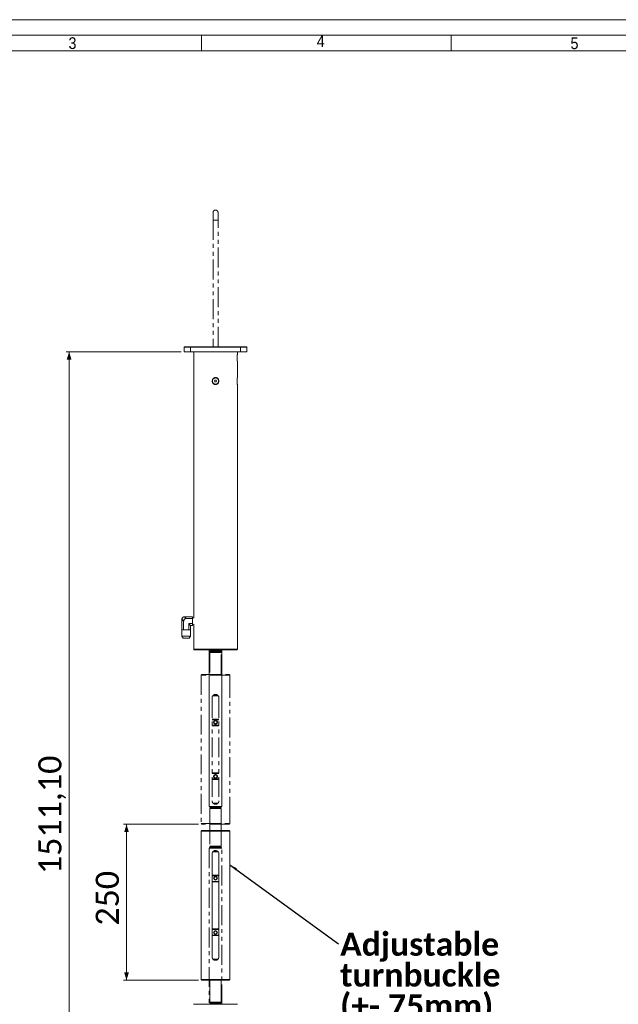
# Model space of a CAD drawing. Header units: millimetres. Extents: x 50 to 4179, y 50 to 2920.
# Tile 4 of 9: x 1009 to 1968, y 1342 to 2920. Entities that reach past the tile are written whole.
import ezdxf

# ---------------------------------------------------------------- set-up
doc = ezdxf.new("R2010")
doc.units = ezdxf.units.MM
doc.header["$LTSCALE"] = 5
doc.linetypes.add('SLD-Combinazione-di-due-tratteggi', pattern=[12.7, 6.35, -1.27, 1.27, -1.27, 1.27, -1.27])
doc.linetypes.add('SLD-Solido', pattern=[0])
doc.styles.add('SLDTEXTSTYLE0', font='GOTHIC.TTF', dxfattribs={"width": 0.913})
doc.styles.add('SLDTEXTSTYLE1', font='CALIBRIB.TTF')
doc.styles.add('SLDTEXTSTYLE4', font='CALIBRI.TTF')
doc.styles.get("Standard").update_dxf_attribs({"font": 'CALIBRIB.TTF'})
doc.dimstyles.new('SLDDIMSTYLE0', dxfattribs={"dimtxt": 37.041667, "dimasz": 12.5, "dimexe": 0, "dimexo": 0.0625, "dimgap": 9.260417, "dimtad": 1, "dimrnd": 1e-09, "dimzin": 12, "dimdsep": 46, "dimtxsty": 'SLDTEXTSTYLE1', "dimsah": 1, "dimcen": 0.09, "dimadec": 0, "dimazin": 3, "dimtfac": 1, "dimtofl": 0, "dimtmove": 0, "dimatfit": 3, "dimfxl": 0, "dimfrac": 2, "dimtolj": 1, "dimtzin": 12, "dimarcsym": 0})
doc.dimstyles.new('SLDDIMSTYLE1', dxfattribs={"dimtxt": 0.18, "dimasz": 12.5, "dimexe": 0, "dimexo": 0.0625, "dimgap": 0, "dimtad": 0, "dimtih": 1, "dimtoh": 1, "dimdec": 0, "dimrnd": 1e-09, "dimzin": 0, "dimdsep": 46, "dimtxsty": 'Standard', "dimsah": 1, "dimcen": 0.09, "dimadec": 0, "dimazin": 0, "dimtfac": 12.5, "dimtdec": 0, "dimtofl": 0, "dimtmove": 0, "dimatfit": 3, "dimfxl": 0, "dimfrac": 2, "dimtolj": 1, "dimtzin": 0, "dimarcsym": 0})
doc.dimstyles.new('SLDDIMSTYLE2', dxfattribs={"dimtxt": 37.041667, "dimasz": 12.5, "dimexe": 0, "dimexo": 0.0625, "dimgap": 9.260417, "dimtad": 1, "dimrnd": 1e-09, "dimzin": 12, "dimdsep": 46, "dimtxsty": 'SLDTEXTSTYLE1', "dimsah": 1, "dimcen": 0.09, "dimadec": 0, "dimazin": 3, "dimtfac": 1, "dimtdec": 0, "dimtofl": 0, "dimtmove": 0, "dimatfit": 3, "dimfxl": 0, "dimfrac": 2, "dimtolj": 1, "dimtzin": 12, "dimarcsym": 0})

# ---------------------------------------------------------------- blocks, each defined once
blk = doc.blocks.new('_D_1')
at = {"color": 7, "linetype": 'SLD-Solido', "lineweight": 0}
for p, q in [((1267.6, 2388), (1083.1, 2388)), ((1088.1, 876.9), (1088.1, 2388)), ((1317.6, 876.9), (1083.1, 876.9))]:
    blk.add_line(p, q, dxfattribs=at)
for points in [[(1088.1, 2388), (1084.3, 2375.5), (1091.8, 2375.5)], [(1088.1, 876.9), (1091.8, 889.4), (1084.3, 889.4)]]:
    blk.add_solid(points, dxfattribs=at)
at = {"color": 7, "linetype": 'SLD-Solido', "lineweight": 0, "insert": (1038.7, 1551), "char_height": 37.04, "attachment_point": 1, "rotation": 90, "style": 'SLDTEXTSTYLE4'}
blk.add_mtext('1511,10', dxfattribs=at)
blk = doc.blocks.new('_D_3')
at = {"color": 7, "linetype": 'SLD-Solido', "lineweight": 0}
for p, q in [((1295.6, 1630.9), (1175, 1630.9)), ((1180, 1380.9), (1180, 1630.9)), ((1295.6, 1380.9), (1175, 1380.9))]:
    blk.add_line(p, q, dxfattribs=at)
for points in [[(1180, 1630.9), (1176.3, 1618.4), (1183.8, 1618.4)], [(1180, 1380.9), (1183.8, 1393.4), (1176.3, 1393.4)]]:
    blk.add_solid(points, dxfattribs=at)
at = {"color": 7, "linetype": 'SLD-Solido', "lineweight": 0, "insert": (1130.7, 1468.4), "char_height": 37.04, "attachment_point": 1, "rotation": 90, "style": 'SLDTEXTSTYLE4'}
blk.add_mtext('250', dxfattribs=at)
blk = doc.blocks.new('SW_NOTE_11')
at = {"color": 0, "linetype": 'Continuous', "lineweight": 0, "char_height": 37.04, "attachment_point": 1, "style": 'SLDTEXTSTYLE1'}
for s, insert in [('Adjustable', (2.6, 18.2)), ('turnbuckle', (2.6, -31.2)), ('(+- 75mm)', (2.6, -80.6))]:
    blk.add_mtext(s, dxfattribs=dict(at, insert=insert))

msp = doc.modelspace()

# ---------------------------------------------------------------- linework, layer by layer
at = {"color": 7, "linetype": 'SLD-Solido', "lineweight": 0}
for p, q in [((4155, 2920), (50, 2920)), ((4130, 2895), (75, 2895)), ((1300, 2870), (1300, 2895)), ((1700, 2870), (1700, 2895))]:
    msp.add_line(p, q, dxfattribs=at)
at = {"color": 7, "linetype": 'SLD-Solido', "lineweight": 15}
for p, q in [((4105, 2870), (100, 2870)), ((1272.598, 2388.023), (1272.598, 2395.523)), ((1282.598, 2395.523), (1272.598, 2395.523)), ((1272.598, 2388.023), (1282.598, 2388.023)), ((1273.098, 2396.023), (1282.598, 2396.023)), ((1282.598, 2396.023), (1282.598, 2395.523)), ((1282.598, 2396.023), (1362.598, 2396.023)), ((1282.598, 2388.023), (1282.598, 2395.523)), ((1362.598, 2395.523), (1282.598, 2395.523)), ((1282.598, 2388.023), (1362.598, 2388.023)), ((1287.598, 2388.023), (1287.598, 2383.591)), ((1357.598, 2383.575), (1357.598, 2388.023)), ((1362.598, 2396.023), (1362.598, 2395.523)), ((1362.598, 2396.023), (1372.098, 2396.023)), ((1362.598, 2388.023), (1362.598, 2395.523)), ((1372.598, 2395.523), (1362.598, 2395.523)), ((1362.598, 2388.023), (1372.598, 2388.023)), ((1372.598, 2388.023), (1372.598, 2395.523)), ((1287.598, 2372.495), (1287.598, 2346.591)), ((1287.898, 2380.631), (1287.898, 2375.348)), ((1357.298, 2378.023), (1357.298, 2380.647)), ((1357.298, 2375.331), (1357.298, 2378.023)), ((1357.598, 2346.575), (1357.598, 2372.455)), ((1287.598, 2335.495), (1287.598, 1961.567)), ((1287.898, 2343.631), (1287.898, 2338.348)), ((1321.732, 2342.523), (1320.866, 2341.023)), ((1320.866, 2341.023), (1321.732, 2339.523)), ((1323.464, 2342.523), (1321.732, 2342.523)), ((1321.732, 2339.523), (1323.464, 2339.523)), ((1324.33, 2341.023), (1323.464, 2342.523)), ((1323.464, 2339.523), (1324.33, 2341.023)), ((1357.298, 2341.023), (1357.298, 2343.647)), ((1357.298, 2338.331), (1357.298, 2341.023)), ((1357.598, 1911.423), (1357.598, 2335.455)), ((1268.598, 1958.756), (1268.598, 1942.673)), ((1271.557, 1956.423), (1268.635, 1959.344)), ((1271.557, 1956.423), (1271.557, 1942.673)), ((1272.677, 1963.386), (1275.598, 1960.464)), ((1273.265, 1963.423), (1285.598, 1963.423)), ((1275.598, 1960.464), (1285.598, 1960.464)), ((1285.598, 1963.423), (1285.598, 1960.464)), ((1287.598, 1961.567), (1285.598, 1961.637)), ((1285.598, 1952.381), (1285.598, 1960.464)), ((1268.455, 1942.673), (1268.455, 1932.241)), ((1268.455, 1942.673), (1268.598, 1942.673)), ((1268.823, 1942.673), (1268.598, 1942.673)), ((1268.823, 1942.673), (1270.249, 1942.673)), ((1271.557, 1942.673), (1270.249, 1942.673)), ((1271.557, 1942.673), (1274.172, 1942.673)), ((1274.172, 1942.673), (1277.024, 1942.673)), ((1277.024, 1942.673), (1279.64, 1942.673)), ((1279.64, 1952.381), (1285.598, 1952.381)), ((1279.64, 1952.381), (1279.64, 1942.673)), ((1282.598, 1949.423), (1279.64, 1952.381)), ((1280.947, 1942.673), (1279.64, 1942.673)), ((1280.947, 1942.673), (1282.373, 1942.673)), ((1282.598, 1942.673), (1282.373, 1942.673)), ((1282.598, 1949.423), (1282.598, 1942.673)), ((1282.598, 1949.423), (1285.598, 1949.423)), ((1282.598, 1942.673), (1282.742, 1942.673)), ((1282.742, 1932.241), (1282.742, 1942.673)), ((1285.598, 1952.381), (1285.598, 1949.423)), ((1285.598, 1951.209), (1287.598, 1951.278)), ((1287.598, 1951.278), (1287.598, 1911.423)), ((1268.455, 1932.241), (1270.955, 1928.923)), ((1268.455, 1932.241), (1282.742, 1932.241)), ((1280.242, 1928.923), (1270.955, 1928.923)), ((1280.242, 1928.923), (1282.742, 1932.241)), ((1356.598, 1910.423), (1288.598, 1910.423)), ((1312.598, 1910.423), (1312.598, 1659.423)), ((1332.598, 1659.423), (1332.598, 1910.423)), ((1312.598, 1659.423), (1312.866, 1658.423)), ((1312.598, 1659.423), (1332.598, 1659.423)), ((1332.33, 1658.423), (1312.866, 1658.423)), ((1314.598, 1656.923), (1313.598, 1655.923)), ((1314.598, 1658.423), (1314.598, 1656.923)), ((1314.598, 1656.923), (1330.598, 1656.923)), ((1330.598, 1656.923), (1330.598, 1658.423)), ((1331.598, 1655.923), (1330.598, 1656.923)), ((1332.33, 1658.423), (1332.598, 1659.423)), ((1313.598, 1655.923), (1313.598, 1620.923)), ((1313.598, 1655.923), (1331.598, 1655.923)), ((1331.598, 1620.923), (1331.598, 1655.923)), ((1300.598, 1620.923), (1299.598, 1619.923)), ((1299.598, 1619.923), (1299.598, 1381.923)), ((1345.598, 1619.923), (1299.598, 1619.923)), ((1300.598, 1620.923), (1344.598, 1620.923)), ((1345.598, 1619.923), (1344.598, 1620.923)), ((1345.598, 1613.016), (1345.598, 1619.923)), ((1345.598, 1393.016), (1345.598, 1608.823)), ((1317.098, 1583.423), (1317.098, 1418.423)), ((1326.841, 1586.923), (1318.356, 1586.923)), ((1325.733, 1587.923), (1319.537, 1587.923)), ((1328.098, 1583.423), (1328.098, 1418.423)), ((1317.098, 1549.423), (1328.098, 1549.423)), ((1328.098, 1548.423), (1317.098, 1548.423)), ((1317.098, 1539.423), (1328.098, 1539.423)), ((1328.098, 1538.423), (1317.098, 1538.423)), ((1317.098, 1463.423), (1328.098, 1463.423)), ((1328.098, 1462.423), (1317.098, 1462.423)), ((1317.098, 1453.423), (1328.098, 1453.423)), ((1328.098, 1452.423), (1317.098, 1452.423)), ((1322.598, 1414.923), (1318.356, 1414.923)), ((1322.598, 1413.923), (1319.542, 1413.923)), ((1326.841, 1414.923), (1322.598, 1414.923)), ((1325.75, 1413.923), (1322.598, 1413.923)), ((1345.598, 1381.923), (1345.598, 1388.823)), ((1299.598, 1381.923), (1300.598, 1380.923)), ((1299.598, 1381.923), (1345.598, 1381.923)), ((1344.598, 1380.923), (1300.598, 1380.923)), ((1313.598, 1380.923), (1313.598, 1345.923)), ((1331.598, 1345.923), (1331.598, 1380.923)), ((1344.598, 1380.923), (1345.598, 1381.923)), ((1287.334, 1342.423), (1322.598, 1342.423)), ((1312.866, 1343.423), (1312.598, 1342.423)), ((1312.866, 1343.423), (1332.33, 1343.423)), ((1313.598, 1345.923), (1314.598, 1344.923)), ((1331.598, 1345.923), (1313.598, 1345.923)), ((1314.598, 1344.923), (1314.598, 1343.423)), ((1330.598, 1344.923), (1314.598, 1344.923)), ((1322.598, 1342.423), (1357.862, 1342.423)), ((1330.598, 1344.923), (1331.598, 1345.923)), ((1330.598, 1343.423), (1330.598, 1344.923)), ((1332.598, 1342.423), (1332.33, 1343.423))]:
    msp.add_line(p, q, dxfattribs=at)
at = {"color": 7, "linetype": 'SLD-Combinazione-di-due-tratteggi', "lineweight": 0}
for p, q in [((1318.598, 2611.023), (1318.598, 2599.023)), ((1326.598, 2599.023), (1326.598, 2611.023)), ((1318.598, 2599.023), (1318.598, 2396.023)), ((1326.598, 2396.023), (1326.598, 2599.023)), ((1272.598, 2388.023), (1272.598, 2395.523)), ((1282.598, 2395.523), (1272.598, 2395.523)), ((1272.598, 2388.023), (1282.598, 2388.023)), ((1273.098, 2396.023), (1282.598, 2396.023)), ((1282.598, 2396.023), (1282.598, 2395.523)), ((1282.598, 2396.023), (1362.598, 2396.023)), ((1282.598, 2388.023), (1282.598, 2395.523)), ((1362.598, 2395.523), (1282.598, 2395.523)), ((1282.598, 2388.023), (1362.598, 2388.023)), ((1287.598, 2388.023), (1287.598, 2383.591)), ((1357.598, 2383.575), (1357.598, 2388.023)), ((1362.598, 2396.023), (1362.598, 2395.523)), ((1362.598, 2396.023), (1372.098, 2396.023)), ((1362.598, 2388.023), (1362.598, 2395.523)), ((1372.598, 2395.523), (1362.598, 2395.523)), ((1362.598, 2388.023), (1372.598, 2388.023)), ((1372.598, 2388.023), (1372.598, 2395.523)), ((1287.598, 2372.495), (1287.598, 2346.591)), ((1287.898, 2380.631), (1287.898, 2375.348)), ((1357.298, 2378.023), (1357.298, 2380.647)), ((1357.298, 2375.331), (1357.298, 2378.023)), ((1357.598, 2346.575), (1357.598, 2372.455)), ((1287.598, 2335.495), (1287.598, 1961.567)), ((1287.898, 2343.631), (1287.898, 2338.348)), ((1321.732, 2342.523), (1320.866, 2341.023)), ((1320.866, 2341.023), (1321.732, 2339.523)), ((1323.464, 2342.523), (1321.732, 2342.523)), ((1321.732, 2339.523), (1323.464, 2339.523)), ((1324.33, 2341.023), (1323.464, 2342.523)), ((1323.464, 2339.523), (1324.33, 2341.023)), ((1357.298, 2341.023), (1357.298, 2343.647)), ((1357.298, 2338.331), (1357.298, 2341.023)), ((1357.598, 1911.423), (1357.598, 2335.455)), ((1268.598, 1958.756), (1268.598, 1942.673)), ((1271.557, 1956.423), (1268.635, 1959.344)), ((1271.557, 1956.423), (1271.557, 1942.673)), ((1272.677, 1963.386), (1275.598, 1960.464)), ((1273.265, 1963.423), (1285.598, 1963.423)), ((1275.598, 1960.464), (1285.598, 1960.464)), ((1285.598, 1963.423), (1285.598, 1960.464)), ((1287.598, 1961.567), (1285.598, 1961.637)), ((1285.598, 1952.381), (1285.598, 1960.464)), ((1268.455, 1942.673), (1268.455, 1932.241)), ((1268.455, 1942.673), (1268.598, 1942.673)), ((1268.823, 1942.673), (1268.598, 1942.673)), ((1268.823, 1942.673), (1270.249, 1942.673)), ((1271.557, 1942.673), (1270.249, 1942.673)), ((1271.557, 1942.673), (1274.172, 1942.673)), ((1274.172, 1942.673), (1277.024, 1942.673)), ((1277.024, 1942.673), (1279.64, 1942.673)), ((1279.64, 1952.381), (1285.598, 1952.381)), ((1279.64, 1952.381), (1279.64, 1942.673)), ((1282.598, 1949.423), (1279.64, 1952.381)), ((1280.947, 1942.673), (1279.64, 1942.673)), ((1280.947, 1942.673), (1282.373, 1942.673)), ((1282.598, 1942.673), (1282.373, 1942.673)), ((1282.598, 1949.423), (1282.598, 1942.673)), ((1282.598, 1949.423), (1285.598, 1949.423)), ((1282.598, 1942.673), (1282.742, 1942.673)), ((1282.742, 1932.241), (1282.742, 1942.673)), ((1285.598, 1952.381), (1285.598, 1949.423)), ((1285.598, 1951.209), (1287.598, 1951.278)), ((1287.598, 1951.278), (1287.598, 1911.423)), ((1268.455, 1932.241), (1270.955, 1928.923)), ((1268.455, 1932.241), (1282.742, 1932.241)), ((1280.242, 1928.923), (1270.955, 1928.923)), ((1280.242, 1928.923), (1282.742, 1932.241)), ((1356.598, 1910.423), (1288.598, 1910.423)), ((1312.598, 1910.423), (1312.598, 1909.423)), ((1312.598, 1909.423), (1312.866, 1908.423)), ((1312.598, 1909.423), (1332.598, 1909.423)), ((1332.33, 1908.423), (1332.598, 1909.423)), ((1332.598, 1909.423), (1332.598, 1910.423)), ((1332.33, 1908.423), (1312.866, 1908.423)), ((1314.598, 1906.923), (1313.598, 1905.923)), ((1313.598, 1905.923), (1313.598, 1870.923)), ((1313.598, 1905.923), (1331.598, 1905.923)), ((1314.598, 1908.423), (1314.598, 1906.923)), ((1314.598, 1906.923), (1330.598, 1906.923)), ((1330.598, 1906.923), (1330.598, 1908.423)), ((1331.598, 1905.923), (1330.598, 1906.923)), ((1331.598, 1870.923), (1331.598, 1905.923)), ((1300.598, 1870.923), (1299.598, 1869.923)), ((1299.598, 1869.923), (1299.598, 1631.923)), ((1345.598, 1869.923), (1299.598, 1869.923)), ((1300.598, 1870.923), (1344.598, 1870.923)), ((1345.598, 1869.923), (1344.598, 1870.923)), ((1345.598, 1863.016), (1345.598, 1869.923)), ((1345.598, 1643.016), (1345.598, 1858.823)), ((1317.098, 1833.423), (1317.098, 1668.423)), ((1326.841, 1836.923), (1318.356, 1836.923)), ((1325.733, 1837.923), (1319.537, 1837.923)), ((1328.098, 1833.423), (1328.098, 1668.423)), ((1317.098, 1799.423), (1328.098, 1799.423)), ((1328.098, 1798.423), (1317.098, 1798.423)), ((1317.098, 1789.423), (1328.098, 1789.423)), ((1328.098, 1788.423), (1317.098, 1788.423)), ((1317.098, 1713.423), (1328.098, 1713.423)), ((1328.098, 1712.423), (1317.098, 1712.423)), ((1317.098, 1703.423), (1328.098, 1703.423)), ((1328.098, 1702.423), (1317.098, 1702.423)), ((1322.598, 1664.923), (1318.356, 1664.923)), ((1322.598, 1663.923), (1319.542, 1663.923)), ((1326.841, 1664.923), (1322.598, 1664.923)), ((1325.75, 1663.923), (1322.598, 1663.923)), ((1299.598, 1631.923), (1300.598, 1630.923)), ((1299.598, 1631.923), (1345.598, 1631.923)), ((1344.598, 1630.923), (1300.598, 1630.923)), ((1313.598, 1630.923), (1313.598, 1595.923)), ((1331.598, 1595.923), (1331.598, 1630.923)), ((1344.598, 1630.923), (1345.598, 1631.923)), ((1345.598, 1631.923), (1345.598, 1638.823)), ((1312.866, 1593.423), (1312.598, 1592.423)), ((1312.866, 1593.423), (1332.33, 1593.423)), ((1313.598, 1595.923), (1314.598, 1594.923)), ((1331.598, 1595.923), (1313.598, 1595.923)), ((1314.598, 1594.923), (1314.598, 1593.423)), ((1330.598, 1594.923), (1314.598, 1594.923)), ((1330.598, 1594.923), (1331.598, 1595.923)), ((1330.598, 1593.423), (1330.598, 1594.923)), ((1332.598, 1592.423), (1332.33, 1593.423)), ((1312.598, 1592.423), (1312.598, 1342.423)), ((1332.598, 1592.423), (1312.598, 1592.423)), ((1332.598, 1342.423), (1332.598, 1592.423)), ((1287.334, 1342.423), (1322.598, 1342.423)), ((1322.598, 1342.423), (1357.862, 1342.423))]:
    msp.add_line(p, q, dxfattribs=at)
at = {"color": 8, "linetype": 'SLD-Combinazione-di-due-tratteggi', "lineweight": 0}
for p, q in [((1318.598, 2599.023), (1326.598, 2599.023)), ((1287.598, 1911.423), (1357.598, 1911.423))]:
    msp.add_line(p, q, dxfattribs=at)
at = {"color": 8, "linetype": 'SLD-Solido', "lineweight": 15}
msp.add_line((1287.598, 1911.423), (1357.598, 1911.423), dxfattribs=at)
at = {"color": 7, "linetype": 'SLD-Solido', "lineweight": 15}
for centre, radius in [((1322.598, 2341.023), 5), ((1322.598, 1544.423), 3), ((1322.598, 1544.423), 2.4), ((1322.598, 1457.423), 3), ((1322.598, 1457.423), 2.4)]:
    msp.add_circle(centre, radius, dxfattribs=at)
at = {"color": 7, "linetype": 'SLD-Combinazione-di-due-tratteggi', "lineweight": 0}
for centre, radius in [((1322.598, 2341.023), 5), ((1322.598, 1794.423), 3), ((1322.598, 1794.423), 2.4), ((1322.598, 1707.423), 3), ((1322.598, 1707.423), 2.4)]:
    msp.add_circle(centre, radius, dxfattribs=at)
for centre, radius, start, end in [((1322.598, 2611.023), 4, 0, 180), ((1273.098, 2395.523), 0.5, 90, 180), ((1372.098, 2395.523), 0.5, 0, 90), ((1273.265, 1958.756), 4.667, 172.761244, 180), ((1273.265, 1958.756), 4.667, 97.238756, 172.761244), ((1273.265, 1958.756), 4.667, 90, 97.238756), ((1288.598, 1911.423), 1, 180, 270), ((1356.598, 1911.423), 1, 270, 0)]:
    msp.add_arc(centre, radius, start, end, dxfattribs=at)
at = {"color": 7, "linetype": 'SLD-Solido', "lineweight": 15}
for centre, radius, start, end in [((1273.098, 2395.523), 0.5, 90, 180), ((1372.098, 2395.523), 0.5, 0, 90), ((1273.265, 1958.756), 4.667, 172.761244, 180), ((1273.265, 1958.756), 4.667, 97.238756, 172.761244), ((1273.265, 1958.756), 4.667, 90, 97.238756), ((1288.598, 1911.423), 1, 180, 270), ((1356.598, 1911.423), 1, 270, 0)]:
    msp.add_arc(centre, radius, start, end, dxfattribs=at)
msp.add_ellipse((1276.945, 1955.076), major_axis=(4.26, -4.26), ratio=0.77459667, start_param=2.48253462, end_param=3.80065069, dxfattribs=at)
at = {"color": 7, "linetype": 'SLD-Combinazione-di-due-tratteggi', "lineweight": 0}
msp.add_ellipse((1276.945, 1955.076), major_axis=(4.26, -4.26), ratio=0.77459667, start_param=2.48253462, end_param=3.80065069, dxfattribs=at)
at = {"color": 7, "linetype": 'SLD-Solido', "lineweight": 15}
for points, knots in [([(1287.603, 2383.591), (1287.601, 2383.601), (1287.589, 2383.694), (1287.639, 2383.33), (1287.741, 2382.514), (1287.873, 2381.178), (1287.977, 2379.464), (1288.002, 2377.517), (1287.931, 2375.648), (1287.845, 2374.655), (1287.806, 2374.2)], [0, 0, 0, 0, 0.01607687, 0.14438455, 0.27329813, 0.40954433, 0.5557155, 0.70976133, 0.86723606, 1, 1, 1, 1]), ([(1357.391, 2374.2), (1357.353, 2374.632), (1357.271, 2375.575), (1357.198, 2377.382), (1357.214, 2379.359), (1357.325, 2381.221), (1357.471, 2382.658), (1357.582, 2383.511), (1357.589, 2383.556), (1357.592, 2383.575)], [0, 0, 0, 0, 0.12661041, 0.2771089, 0.43328153, 0.59103258, 0.74577127, 0.89198658, 1, 1, 1, 1]), ([(1287.806, 2374.2), (1287.767, 2373.833), (1287.686, 2373.053), (1287.603, 2372.456), (1287.607, 2372.485), (1287.608, 2372.495)], [0, 0, 0, 0, 0.37015537, 0.78574751, 1, 1, 1, 1]), ([(1357.594, 2372.455), (1357.59, 2372.484), (1357.581, 2372.545), (1357.492, 2373.217), (1357.422, 2373.898), (1357.391, 2374.2)], [0, 0, 0, 0, 0.32753258, 0.70163542, 1, 1, 1, 1]), ([(1287.603, 2346.591), (1287.601, 2346.601), (1287.589, 2346.694), (1287.639, 2346.33), (1287.741, 2345.514), (1287.873, 2344.178), (1287.977, 2342.464), (1288.002, 2340.517), (1287.931, 2338.648), (1287.845, 2337.655), (1287.806, 2337.2)], [0, 0, 0, 0, 0.01607688, 0.14438444, 0.27329804, 0.4095447, 0.55571589, 0.70976114, 0.86723704, 1, 1, 1, 1]), ([(1287.806, 2337.2), (1287.767, 2336.833), (1287.686, 2336.053), (1287.603, 2335.456), (1287.607, 2335.485), (1287.608, 2335.495)], [0, 0, 0, 0, 0.37015514, 0.78574765, 1, 1, 1, 1]), ([(1326.402, 2337.2), (1326.221, 2337.009), (1325.854, 2336.621), (1325.179, 2336.135), (1324.401, 2335.74), (1323.557, 2335.492), (1322.694, 2335.399), (1321.866, 2335.455), (1321.064, 2335.649), (1320.315, 2335.966), (1319.616, 2336.407), (1318.982, 2336.963), (1318.427, 2337.632), (1317.967, 2338.406), (1317.624, 2339.271), (1317.418, 2340.206), (1317.363, 2341.184), (1317.471, 2342.168), (1317.743, 2343.132), (1318.17, 2344.027), (1318.748, 2344.836), (1319.437, 2345.508), (1320.23, 2346.041), (1321.063, 2346.402), (1321.932, 2346.603), (1322.776, 2346.644), (1323.606, 2346.54), (1324.385, 2346.306), (1325.122, 2345.945), (1325.799, 2345.467), (1326.408, 2344.872), (1326.935, 2344.167), (1327.357, 2343.361), (1327.657, 2342.47), (1327.815, 2341.517), (1327.815, 2340.535), (1327.653, 2339.549), (1327.344, 2338.657), (1326.926, 2337.86), (1326.578, 2337.422), (1326.402, 2337.2)], [0, 0, 0, 0, 0.023311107, 0.047151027, 0.073220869, 0.100158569, 0.124467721, 0.149538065, 0.172985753, 0.197083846, 0.221136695, 0.245805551, 0.271465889, 0.29777873, 0.325211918, 0.353376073, 0.381984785, 0.411402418, 0.440349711, 0.470162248, 0.498611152, 0.527973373, 0.554923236, 0.582785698, 0.607685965, 0.633394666, 0.656964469, 0.681214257, 0.704919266, 0.729242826, 0.75430378, 0.77999853, 0.80687683, 0.834457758, 0.862767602, 0.891862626, 0.920786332, 0.950558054, 0.975008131, 1, 1, 1, 1]), ([(1357.391, 2337.2), (1357.353, 2337.632), (1357.271, 2338.575), (1357.198, 2340.382), (1357.214, 2342.359), (1357.325, 2344.221), (1357.471, 2345.658), (1357.582, 2346.511), (1357.589, 2346.556), (1357.592, 2346.575)], [0, 0, 0, 0, 0.12660946, 0.27710799, 0.43328126, 0.59103289, 0.7457712, 0.89198655, 1, 1, 1, 1]), ([(1357.594, 2335.455), (1357.59, 2335.484), (1357.581, 2335.545), (1357.492, 2336.217), (1357.422, 2336.898), (1357.391, 2337.2)], [0, 0, 0, 0, 0.32753219, 0.70163558, 1, 1, 1, 1]), ([(1345.598, 1613.016), (1345.598, 1613.018), (1345.598, 1613.023), (1345.597, 1613.004), (1345.593, 1612.962), (1345.586, 1612.89), (1345.578, 1612.791), (1345.569, 1612.674), (1345.558, 1612.532), (1345.548, 1612.368), (1345.54, 1612.233), (1345.532, 1612.089), (1345.525, 1611.94), (1345.518, 1611.781), (1345.511, 1611.561), (1345.505, 1611.331), (1345.503, 1611.096), (1345.502, 1610.861), (1345.504, 1610.625), (1345.508, 1610.395), (1345.514, 1610.17), (1345.522, 1609.954), (1345.532, 1609.753), (1345.542, 1609.563), (1345.553, 1609.391), (1345.564, 1609.242), (1345.571, 1609.141), (1345.578, 1609.053), (1345.584, 1608.979), (1345.59, 1608.918), (1345.596, 1608.845), (1345.597, 1608.832), (1345.598, 1608.823)], [0, 0, 0, 0, 0.0178183, 0.04412594, 0.07233946, 0.12482686, 0.151092, 0.17924492, 0.23188444, 0.25822014, 0.28645789, 0.31286871, 0.33928983, 0.36570626, 0.3940297, 0.44673072, 0.47311051, 0.50139863, 0.55391707, 0.58019219, 0.60837338, 0.66089286, 0.68717036, 0.7153342, 0.76804102, 0.794414, 0.82268939, 0.84910594, 0.87551971, 0.90193642, 0.93026957, 1, 1, 1, 1]), ([(1328.098, 1583.423), (1328.039, 1584.031), (1327.921, 1585.248), (1327.003, 1586.874), (1325.638, 1588.134), (1323.905, 1588.874), (1322.037, 1588.997), (1320.255, 1588.509), (1318.726, 1587.473), (1317.612, 1585.978), (1317.143, 1584.532), (1317.108, 1583.666), (1317.098, 1583.423)], [0, 0, 0, 0, 0.10526041, 0.21044984, 0.3175497, 0.42597868, 0.53237607, 0.63663004, 0.74178657, 0.84954759, 0.95771851, 1, 1, 1, 1]), ([(1328.098, 1418.423), (1328.039, 1417.814), (1327.921, 1416.598), (1327.003, 1414.972), (1325.638, 1413.712), (1323.905, 1412.971), (1322.037, 1412.849), (1320.255, 1413.337), (1318.726, 1414.373), (1317.612, 1415.868), (1317.143, 1417.314), (1317.108, 1418.179), (1317.098, 1418.423)], [0, 0, 0, 0, 0.105263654, 0.210449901, 0.317549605, 0.425979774, 0.53237678, 0.636630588, 0.741786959, 0.849547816, 0.957718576, 1, 1, 1, 1]), ([(1345.598, 1393.016), (1345.598, 1393.018), (1345.598, 1393.023), (1345.597, 1393.004), (1345.593, 1392.962), (1345.586, 1392.89), (1345.578, 1392.791), (1345.569, 1392.674), (1345.558, 1392.532), (1345.548, 1392.368), (1345.54, 1392.233), (1345.532, 1392.089), (1345.525, 1391.94), (1345.518, 1391.781), (1345.511, 1391.561), (1345.505, 1391.331), (1345.503, 1391.096), (1345.502, 1390.861), (1345.504, 1390.625), (1345.508, 1390.395), (1345.514, 1390.17), (1345.522, 1389.954), (1345.532, 1389.753), (1345.542, 1389.563), (1345.553, 1389.391), (1345.564, 1389.241), (1345.571, 1389.141), (1345.578, 1389.053), (1345.584, 1388.979), (1345.59, 1388.918), (1345.596, 1388.845), (1345.597, 1388.832), (1345.598, 1388.823)], [0, 0, 0, 0, 0.01781849, 0.04412606, 0.0723395, 0.12482676, 0.15109562, 0.17924846, 0.2318824, 0.25822432, 0.28645518, 0.31287322, 0.33928655, 0.36570291, 0.39403467, 0.44673555, 0.4731063, 0.50140337, 0.55391267, 0.58019655, 0.60837766, 0.66088876, 0.6871739, 0.71533767, 0.76804434, 0.79441725, 0.82268745, 0.84910393, 0.87552141, 0.90193805, 0.93026877, 1, 1, 1, 1])]:
    msp.add_open_spline(points, degree=3, knots=knots, dxfattribs=at)
at = {"color": 7, "linetype": 'SLD-Combinazione-di-due-tratteggi', "lineweight": 0}
for points, knots in [([(1287.603, 2383.591), (1287.601, 2383.601), (1287.589, 2383.694), (1287.639, 2383.33), (1287.741, 2382.514), (1287.873, 2381.178), (1287.977, 2379.464), (1288.002, 2377.517), (1287.931, 2375.648), (1287.845, 2374.655), (1287.806, 2374.2)], [0, 0, 0, 0, 0.01607687, 0.14438455, 0.27329813, 0.40954433, 0.5557155, 0.70976133, 0.86723606, 1, 1, 1, 1]), ([(1357.391, 2374.2), (1357.353, 2374.632), (1357.271, 2375.575), (1357.198, 2377.382), (1357.214, 2379.359), (1357.325, 2381.221), (1357.471, 2382.658), (1357.582, 2383.511), (1357.589, 2383.556), (1357.592, 2383.575)], [0, 0, 0, 0, 0.12661041, 0.2771089, 0.43328153, 0.59103258, 0.74577127, 0.89198658, 1, 1, 1, 1]), ([(1287.806, 2374.2), (1287.767, 2373.833), (1287.686, 2373.053), (1287.603, 2372.456), (1287.607, 2372.485), (1287.608, 2372.495)], [0, 0, 0, 0, 0.37015537, 0.78574751, 1, 1, 1, 1]), ([(1357.594, 2372.455), (1357.59, 2372.484), (1357.581, 2372.545), (1357.492, 2373.217), (1357.422, 2373.898), (1357.391, 2374.2)], [0, 0, 0, 0, 0.32753258, 0.70163542, 1, 1, 1, 1]), ([(1287.603, 2346.591), (1287.601, 2346.601), (1287.589, 2346.694), (1287.639, 2346.33), (1287.741, 2345.514), (1287.873, 2344.178), (1287.977, 2342.464), (1288.002, 2340.517), (1287.931, 2338.648), (1287.845, 2337.655), (1287.806, 2337.2)], [0, 0, 0, 0, 0.01607688, 0.14438444, 0.27329804, 0.4095447, 0.55571589, 0.70976114, 0.86723704, 1, 1, 1, 1]), ([(1287.806, 2337.2), (1287.767, 2336.833), (1287.686, 2336.053), (1287.603, 2335.456), (1287.607, 2335.485), (1287.608, 2335.495)], [0, 0, 0, 0, 0.37015514, 0.78574765, 1, 1, 1, 1]), ([(1326.402, 2337.2), (1326.221, 2337.009), (1325.854, 2336.621), (1325.179, 2336.135), (1324.401, 2335.74), (1323.557, 2335.492), (1322.694, 2335.399), (1321.866, 2335.455), (1321.064, 2335.649), (1320.315, 2335.966), (1319.616, 2336.407), (1318.982, 2336.963), (1318.427, 2337.632), (1317.967, 2338.406), (1317.624, 2339.271), (1317.418, 2340.206), (1317.363, 2341.184), (1317.471, 2342.168), (1317.743, 2343.132), (1318.17, 2344.027), (1318.748, 2344.836), (1319.437, 2345.508), (1320.23, 2346.041), (1321.063, 2346.402), (1321.932, 2346.603), (1322.776, 2346.644), (1323.606, 2346.54), (1324.385, 2346.306), (1325.122, 2345.945), (1325.799, 2345.467), (1326.408, 2344.872), (1326.935, 2344.167), (1327.357, 2343.361), (1327.657, 2342.47), (1327.815, 2341.517), (1327.815, 2340.535), (1327.653, 2339.549), (1327.344, 2338.657), (1326.926, 2337.86), (1326.578, 2337.422), (1326.402, 2337.2)], [0, 0, 0, 0, 0.023311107, 0.047151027, 0.073220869, 0.100158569, 0.124467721, 0.149538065, 0.172985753, 0.197083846, 0.221136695, 0.245805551, 0.271465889, 0.29777873, 0.325211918, 0.353376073, 0.381984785, 0.411402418, 0.440349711, 0.470162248, 0.498611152, 0.527973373, 0.554923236, 0.582785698, 0.607685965, 0.633394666, 0.656964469, 0.681214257, 0.704919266, 0.729242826, 0.75430378, 0.77999853, 0.80687683, 0.834457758, 0.862767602, 0.891862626, 0.920786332, 0.950558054, 0.975008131, 1, 1, 1, 1]), ([(1357.391, 2337.2), (1357.353, 2337.632), (1357.271, 2338.575), (1357.198, 2340.382), (1357.214, 2342.359), (1357.325, 2344.221), (1357.471, 2345.658), (1357.582, 2346.511), (1357.589, 2346.556), (1357.592, 2346.575)], [0, 0, 0, 0, 0.12660946, 0.27710799, 0.43328126, 0.59103289, 0.7457712, 0.89198655, 1, 1, 1, 1]), ([(1357.594, 2335.455), (1357.59, 2335.484), (1357.581, 2335.545), (1357.492, 2336.217), (1357.422, 2336.898), (1357.391, 2337.2)], [0, 0, 0, 0, 0.32753219, 0.70163558, 1, 1, 1, 1]), ([(1345.598, 1863.016), (1345.598, 1863.018), (1345.598, 1863.023), (1345.597, 1863.004), (1345.593, 1862.962), (1345.586, 1862.89), (1345.578, 1862.791), (1345.569, 1862.674), (1345.558, 1862.532), (1345.548, 1862.368), (1345.54, 1862.233), (1345.532, 1862.089), (1345.525, 1861.94), (1345.518, 1861.781), (1345.511, 1861.561), (1345.505, 1861.331), (1345.503, 1861.096), (1345.502, 1860.861), (1345.504, 1860.625), (1345.508, 1860.395), (1345.514, 1860.17), (1345.522, 1859.954), (1345.532, 1859.753), (1345.542, 1859.563), (1345.553, 1859.391), (1345.564, 1859.241), (1345.571, 1859.141), (1345.578, 1859.053), (1345.584, 1858.979), (1345.59, 1858.918), (1345.596, 1858.845), (1345.597, 1858.832), (1345.598, 1858.823)], [0, 0, 0, 0, 0.01781838, 0.04412554, 0.07233899, 0.12482767, 0.15109275, 0.17924562, 0.23188231, 0.25822425, 0.28645512, 0.31287319, 0.33928654, 0.36570292, 0.3940305, 0.44673579, 0.47311104, 0.5013991, 0.55391744, 0.58019693, 0.60837373, 0.66088899, 0.6871703, 0.71533772, 0.76804117, 0.79441696, 0.82268973, 0.849104, 0.87552151, 0.90193662, 0.93026971, 1, 1, 1, 1]), ([(1328.098, 1833.423), (1328.039, 1834.031), (1327.921, 1835.248), (1327.003, 1836.874), (1325.638, 1838.134), (1323.905, 1838.874), (1322.037, 1838.997), (1320.255, 1838.509), (1318.726, 1837.473), (1317.612, 1835.978), (1317.143, 1834.532), (1317.108, 1833.666), (1317.098, 1833.423)], [0, 0, 0, 0, 0.10526347, 0.21045104, 0.31754939, 0.42597937, 0.5323763, 0.63662992, 0.74178707, 0.84954636, 0.95771693, 1, 1, 1, 1]), ([(1328.098, 1668.423), (1328.039, 1667.814), (1327.921, 1666.598), (1327.003, 1664.972), (1325.638, 1663.712), (1323.905, 1662.971), (1322.037, 1662.849), (1320.255, 1663.337), (1318.726, 1664.373), (1317.612, 1665.868), (1317.143, 1667.314), (1317.108, 1668.179), (1317.098, 1668.423)], [0, 0, 0, 0, 0.105263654, 0.210449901, 0.317549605, 0.425979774, 0.53237678, 0.636630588, 0.741786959, 0.849547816, 0.957718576, 1, 1, 1, 1]), ([(1345.598, 1643.016), (1345.598, 1643.018), (1345.598, 1643.023), (1345.597, 1643.004), (1345.593, 1642.962), (1345.586, 1642.89), (1345.578, 1642.791), (1345.569, 1642.674), (1345.558, 1642.532), (1345.548, 1642.368), (1345.54, 1642.233), (1345.532, 1642.089), (1345.525, 1641.94), (1345.518, 1641.781), (1345.511, 1641.561), (1345.505, 1641.331), (1345.503, 1641.096), (1345.502, 1640.861), (1345.504, 1640.625), (1345.508, 1640.395), (1345.514, 1640.17), (1345.522, 1639.954), (1345.532, 1639.753), (1345.542, 1639.563), (1345.553, 1639.391), (1345.564, 1639.241), (1345.571, 1639.141), (1345.578, 1639.053), (1345.584, 1638.979), (1345.59, 1638.918), (1345.596, 1638.845), (1345.597, 1638.832), (1345.598, 1638.823)], [0, 0, 0, 0, 0.01781849, 0.04412606, 0.0723395, 0.12482676, 0.15109562, 0.17924846, 0.2318824, 0.25822432, 0.28645518, 0.31287322, 0.33928655, 0.36570291, 0.39403467, 0.44673555, 0.4731063, 0.50140337, 0.55391267, 0.58019655, 0.60837766, 0.66088876, 0.6871739, 0.71533767, 0.76804434, 0.79441725, 0.82268745, 0.84910393, 0.87552141, 0.90193805, 0.93026877, 1, 1, 1, 1])]:
    msp.add_open_spline(points, degree=3, knots=knots, dxfattribs=at)

# ---------------------------------------------------------------- block references
at = {"color": 7, "linetype": 'Continuous', "lineweight": 0}
msp.add_blockref('SW_NOTE_11', (1519.635, 1439.062), dxfattribs=at)

# ---------------------------------------------------------------- texts
at = {"color": 7, "linetype": 'Continuous', "lineweight": 0, "char_height": 18.81, "attachment_point": 1, "style": 'SLDTEXTSTYLE0'}
for s, insert in [('3', (1087.075, 2891.843)), ('4', (1484.831, 2894.999)), ('5', (1891.25, 2891.609))]:
    msp.add_mtext(s, dxfattribs=dict(at, insert=insert))

# ---------------------------------------------------------------- dimensions: what is measured, and where the dimension line sits
at = {"color": 7, "linetype": 'SLD-Solido', "lineweight": 0}
for base, p1, p2, dimstyle, picture, middle in [((1088.079, 2388.023), (1322.598, 876.923), (1272.598, 2388.023), 'SLDDIMSTYLE2', '_D_1', (1088.079, 1632.473)), ((1180.042, 1630.923), (1300.598, 1380.923), (1300.598, 1630.923), 'SLDDIMSTYLE0', '_D_3', (1180.042, 1505.923))]:
    dim = msp.add_linear_dim(base=base, p1=p1, p2=p2, angle=90, dimstyle=dimstyle, dxfattribs=at)
    dim.commit()
    dim.dimension.update_dxf_attribs({"geometry": picture, "text_midpoint": middle, "dimtype": 160})

# ---------------------------------------------------------------- leaders
at = {"color": 7, "linetype": 'Continuous', "lineweight": 0}
msp.add_leader([(1345.598, 1566.144), (1519.635, 1439.062)], dimstyle='SLDDIMSTYLE1', dxfattribs=at)

doc.saveas('drawing.dxf')
